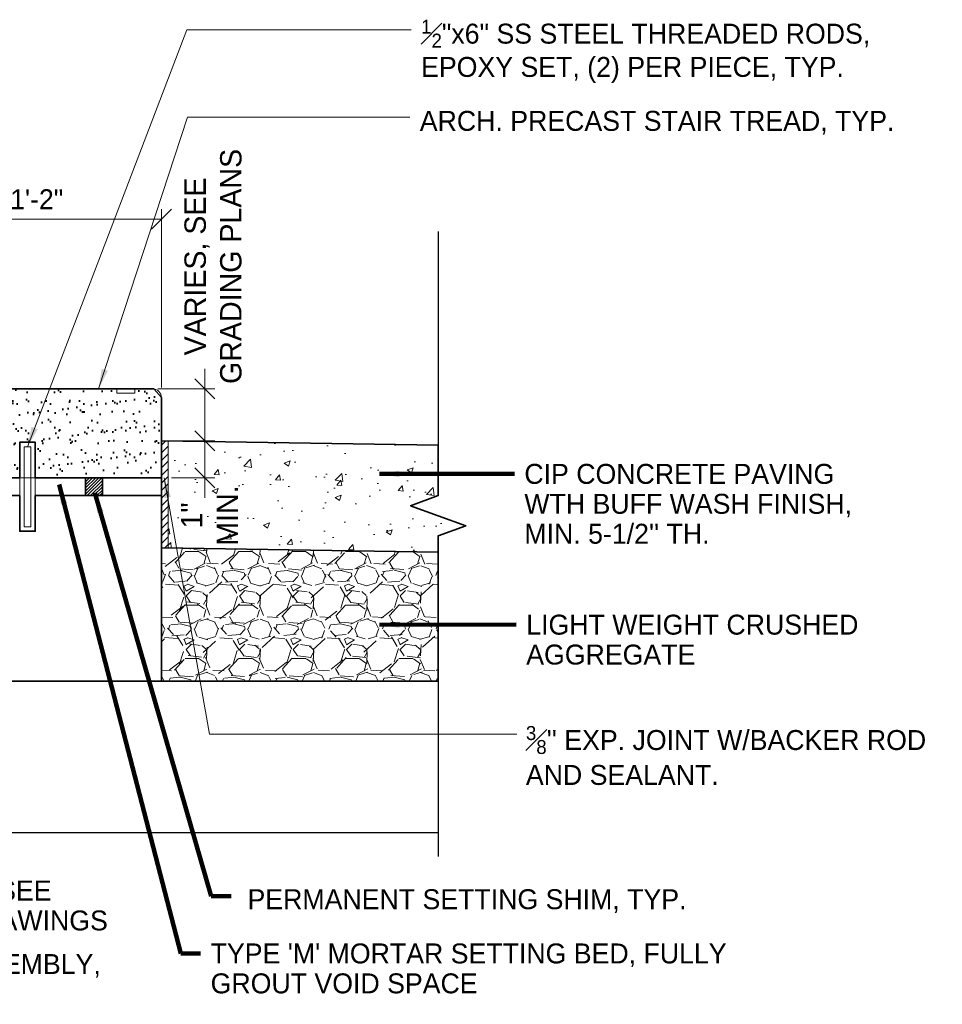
# Model space of a CAD drawing. Extents: x 1828566 to 1828596, y 711482 to 711702.
# Tile 7 of 20: x 1828570 to 1828574.32, y 711680.92 to 711685.53. Entities that reach past the tile are written whole.
import ezdxf

# ---------------------------------------------------------------- set-up
doc = ezdxf.new("R2010")
doc.units = 0
doc.header["$LTSCALE"] = 0.6666666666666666
doc.header["$MEASUREMENT"] = 0
doc.linetypes.add('DGN Style 2', pattern=[9.33575809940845, 5.601454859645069, -3.73430323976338])
doc.layers.get('0').update_dxf_attribs({"lineweight": 9})
doc.layers.get('Defpoints').update_dxf_attribs({"lineweight": 9})
for name, color, linetype, lineweight in [('BR_P_Slab_Object', 3, 'Continuous', 30), ('PV_P_Walk', 241, 'Continuous', 13), ('SC_Scratch2', 191, 'Continuous', 40), ('SC_Scratch3', 7, 'Continuous', 35), ('SC_Scratch6', 15, 'Continuous', 18), ('SH_Text', 7, 'Continuous', 25), ('VG_P_Cells', 3, 'Continuous', 18), ('VG_P_Landscape_Limits', 3, 'Continuous', 13), ('VG_P_Text', 7, 'Continuous', 25)]:
    doc.layers.add(name, color=color, linetype=linetype, lineweight=lineweight)
doc.styles.add('Slanted-Normal LS 0.50', font='font31.shx', dxfattribs={"height": 0.14})
doc.styles.add('Slanted-Normal LS 0.50_0', font='font31.shx')
doc.dimstyles.new('Fract  Slanted', dxfattribs={"dimscale": 0.6666666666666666, "dimtxt": 0.14, "dimasz": 0.14, "dimexe": 0.07, "dimexo": 0.07, "dimgap": 0.07, "dimtad": 1, "dimdec": 3, "dimlfac": 12, "dimzin": 3, "dimdsep": 46, "dimlunit": 4, "dimtxsty": 'Slanted-Normal LS 0.50_0', "dimblk": 'OBLIQUE', "dimcen": 0.09, "dimclrd": 97, "dimclre": 97, "dimclrt": 256, "dimaunit": 1, "dimadec": 4, "dimazin": 3, "dimtfac": 1, "dimtdec": 3, "dimtofl": 0, "dimtmove": 2, "dimatfit": 1, "dimfxl": 1, "dimfrac": 1, "dimtzin": 3, "dimlwd": 0, "dimlwe": 0, "dimarcsym": 0})

# ---------------------------------------------------------------- blocks, each defined once
blk = doc.blocks.new('_Oblique')
at = {"color": 0, "linetype": 'ByBlock', "lineweight": -2}
blk.add_line((-0.5, -0.5), (0.5, 0.5), dxfattribs=at)
blk = doc.blocks.new('*D39')
at = {"layer": 'Defpoints', "color": 0, "linetype": 'Continuous', "transparency": 16777216}
for p in [(1828569.897151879, 711683.7997906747), (1828570.322359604, 711683.7997906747), (1828570.270647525, 711683.383127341)]:
    blk.add_point(p, dxfattribs=at)
at = {"layer": 'VG_P_Text', "color": 97, "lineweight": 0, "transparency": 16777216}
for p, q in [((1828570.275692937, 711683.7997906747), (1828569.850485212, 711683.7997906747)), ((1828569.897151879, 711683.383127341), (1828569.897151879, 711683.7997906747)), ((1828570.223980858, 711683.383127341), (1828569.850485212, 711683.383127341))]:
    blk.add_line(p, q, dxfattribs=at)
at = {"layer": 'VG_P_Text', "color": 97, "linetype": 'Continuous', "lineweight": 0, "transparency": 16777216, "xscale": 0.09333333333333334, "yscale": 0.09333333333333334, "zscale": 0.09333333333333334, "rotation": 270}
blk.add_blockref('_Oblique', (1828569.897151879, 711683.383127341), dxfattribs=at)
at = {"layer": 'VG_P_Text', "linetype": 'Continuous', "transparency": 16777216, "insert": (1828569.792281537, 711683.642285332), "char_height": 0.14, "attachment_point": 5, "rotation": 90, "style": 'Slanted-Normal LS 0.50', "bg_fill": 3, "box_fill_scale": 1.25, "bg_fill_color": 256, "bg_fill_true_color": 13158600, "bg_fill_transparency": 0}
blk.add_mtext('{\\H0.66667x;5"}', dxfattribs=at)
at = {"layer": 'VG_P_Text', "color": 97, "linetype": 'Continuous', "lineweight": 0, "transparency": 16777216, "xscale": 0.09333333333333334, "yscale": 0.09333333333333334, "zscale": 0.09333333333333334, "rotation": 90}
blk.add_blockref('_Oblique', (1828569.897151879, 711683.7997906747), dxfattribs=at)
blk = doc.blocks.new('*D44')
at = {"layer": 'Defpoints', "color": 0, "linetype": 'Continuous', "transparency": 16777216}
for p in [(1828570.602851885, 711683.7997906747), (1828570.869092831, 711683.7997906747), (1828570.666594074, 711683.5559307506)]:
    blk.add_point(p, dxfattribs=at)
at = {"layer": 'VG_P_Text', "color": 97, "lineweight": 0, "transparency": 16777216}
for p, q in [((1828570.869092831, 711683.7997906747), (1828570.869092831, 711683.8931240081)), ((1828570.649518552, 711683.7997906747), (1828570.915759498, 711683.7997906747)), ((1828570.869092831, 711683.5559307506), (1828570.869092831, 711683.7997906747)), ((1828570.713260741, 711683.5559307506), (1828570.915759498, 711683.5559307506)), ((1828570.869092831, 711683.5559307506), (1828570.869092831, 711683.4625974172))]:
    blk.add_line(p, q, dxfattribs=at)
at = {"layer": 'VG_P_Text', "color": 97, "linetype": 'Continuous', "lineweight": 0, "transparency": 16777216, "xscale": 0.09333333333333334, "yscale": 0.09333333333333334, "zscale": 0.09333333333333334}
for p, rotation in [((1828570.869092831, 711683.7997906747), 270), ((1828570.869092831, 711683.5559307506), 90)]:
    blk.add_blockref('_Oblique', p, dxfattribs=dict(at, rotation=rotation))
at = {"layer": 'VG_P_Text', "linetype": 'Continuous', "transparency": 16777216, "insert": (1828570.908136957, 711684.3719880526), "char_height": 0.14, "attachment_point": 5, "rotation": 90, "style": 'Slanted-Normal LS 0.50'}
blk.add_mtext('{\\H0.71429x;VARIES, SEE \\PGRADING PLANS}', dxfattribs=at)
blk = doc.blocks.new('*D32')
at = {"layer": 'Defpoints', "color": 0, "linetype": 'Continuous', "transparency": 16777216}
for p in [(1828570.666594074, 711683.5559307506), (1828570.666594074, 711683.3831273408), (1828570.869092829, 711683.3831273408)]:
    blk.add_point(p, dxfattribs=at)
at = {"layer": 'VG_P_Text', "color": 97, "lineweight": 0, "transparency": 16777216}
for p, q in [((1828570.869092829, 711683.5559307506), (1828570.869092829, 711683.649264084)), ((1828570.713260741, 711683.5559307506), (1828570.915759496, 711683.5559307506)), ((1828570.869092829, 711683.5559307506), (1828570.869092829, 711683.3831273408)), ((1828570.713260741, 711683.3831273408), (1828570.915759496, 711683.3831273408)), ((1828570.869092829, 711683.3831273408), (1828570.869092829, 711683.2897940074))]:
    blk.add_line(p, q, dxfattribs=at)
at = {"layer": 'VG_P_Text', "color": 97, "linetype": 'Continuous', "lineweight": 0, "transparency": 16777216, "xscale": 0.09333333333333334, "yscale": 0.09333333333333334, "zscale": 0.09333333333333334}
for p, rotation in [((1828570.869092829, 711683.5559307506), 270), ((1828570.869092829, 711683.3831273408), 90)]:
    blk.add_blockref('_Oblique', p, dxfattribs=dict(at, rotation=rotation))
at = {"layer": 'VG_P_Text', "linetype": 'Continuous', "transparency": 16777216, "insert": (1828570.891230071, 711683.2067396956), "char_height": 0.14, "attachment_point": 5, "rotation": 90, "style": 'Slanted-Normal LS 0.50'}
blk.add_mtext('{\\H0.71429x;1"\\PMIN.}', dxfattribs=at)
blk = doc.blocks.new('*D41')
at = {"layer": 'Defpoints', "color": 0, "linetype": 'Continuous', "transparency": 16777216}
for p in [(1828570.666594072, 711684.5928261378), (1828569.499927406, 711684.0881978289), (1828570.666594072, 711683.7581406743)]:
    blk.add_point(p, dxfattribs=at)
at = {"layer": 'VG_P_Text', "color": 97, "lineweight": 0, "transparency": 16777216}
for p, q in [((1828569.499927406, 711684.1348644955), (1828569.499927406, 711684.6394928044)), ((1828570.666594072, 711683.804807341), (1828570.666594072, 711684.6394928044)), ((1828569.499927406, 711684.5928261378), (1828570.666594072, 711684.5928261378))]:
    blk.add_line(p, q, dxfattribs=at)
at = {"layer": 'VG_P_Text', "color": 97, "linetype": 'Continuous', "lineweight": 0, "transparency": 16777216, "xscale": 0.09333333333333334, "yscale": 0.09333333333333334, "zscale": 0.09333333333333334, "rotation": 180}
blk.add_blockref('_Oblique', (1828569.499927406, 711684.5928261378), dxfattribs=at)
at = {"layer": 'VG_P_Text', "color": 97, "linetype": 'Continuous', "lineweight": 0, "transparency": 16777216, "xscale": 0.09333333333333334, "yscale": 0.09333333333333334, "zscale": 0.09333333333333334}
blk.add_blockref('_Oblique', (1828570.666594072, 711684.5928261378), dxfattribs=at)
at = {"layer": 'VG_P_Text', "linetype": 'Continuous', "transparency": 16777216, "insert": (1828570.083260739, 711684.6861594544), "char_height": 0.14, "attachment_point": 5, "style": 'Slanted-Normal LS 0.50'}
blk.add_mtext('\\H0.0933333;1\'-2"', dxfattribs=at)

msp = doc.modelspace()

# ---------------------------------------------------------------- hatches: boundary and pattern name
at = {"layer": 'SC_Scratch2'}
h = msp.add_hatch(dxfattribs=at)
h.set_pattern_fill('AR-SAND', color=256, angle=2.355613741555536, style=0, pattern_type=2)
h.set_pattern_definition([(37.50000074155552, (1828570.500037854, 711683.7433542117), (-0.003149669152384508, 0.0963411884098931), [0, -0.076, 0, -0.085, 0, -0.08125]), (7.50000074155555, (1828570.500037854, 711683.7433542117), (0.088488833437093, 0.1411073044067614), [0, -0.04099999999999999, 0, -0.0685, 0, -0.02625]), (327.5000007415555, (1828570.438537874, 711683.7433544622), (0.1557070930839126, 0.0002829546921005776), [0, -0.025, 0, -0.09, 0, -0.1175]), (317.5000007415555, (1828570.438537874, 711683.7433544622), (0.1503063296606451, 0.04388378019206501), [0, -0.0125, 0, -0.059, 0, -0.0675])])
h.paths.add_polyline_path([(1828569.416594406, 711683.3831273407), (1828570.003787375, 711683.3831273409), (1828570.003787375, 711683.5287191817), (1828570.003787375, 711683.5495525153), (1828570.076620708, 711683.5495525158), (1828570.076620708, 711683.3831273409), (1828570.666594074, 711683.3831273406), (1828570.666594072, 711683.7581406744), (1828570.630389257, 711683.7997906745), (1828569.416594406, 711683.7997906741)])
at = {"layer": 'SC_Scratch3'}
h = msp.add_hatch(dxfattribs=at)
h.set_pattern_fill('ANSI31', color=256, angle=2.355613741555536, pattern_type=2)
h.set_pattern_definition([(44.80906374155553, (1828618.503936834, 711676.4419281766), (-0.007341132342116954, 0.007390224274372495), [])])
h.paths.add_polyline_path([(1828570.311531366, 711683.3831269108), (1828570.390617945, 711683.3828633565), (1828570.39034024, 711683.2995304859), (1828570.311253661, 711683.2997940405)])
at = {"layer": 'SC_Scratch6'}
h = msp.add_hatch(dxfattribs=at)
h.set_pattern_fill('ANSI31', color=256, scale=0.2, style=0)
h.set_pattern_definition([(45, (1828570.625335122, 711683.4235427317), (-0.01767766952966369, 0.01767766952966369), [])])
h.paths.add_polyline_path([(1828570.697794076, 711683.0553711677), (1828570.697794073, 711683.5554320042), (1828570.666594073, 711683.5559307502), (1828570.666594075, 711683.0558699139)])
h = msp.add_hatch(dxfattribs=at)
h.set_pattern_fill('AR-CONC', color=256, scale=0.04, style=0)
h.set_pattern_definition([(49.99999999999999, (1828570.625335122, 711683.4235427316), (0.2869040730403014, -0.02510085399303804), [0.03, -0.33]), (355, (1828570.625335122, 711683.4235427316), (-0.05550053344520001, 0.3008768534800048), [0.024, -0.264]), (100.45144446, (1828570.649243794, 711683.421450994), (0.2314035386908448, 0.2757759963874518), [0.02549607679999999, -0.2804568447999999]), (46.18420000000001, (1828570.625335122, 711683.5035427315), (0.4268965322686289, -0.06620771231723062), [0.045, -0.495]), (96.63563549, (1828570.660909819, 711683.4980254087), (0.3738647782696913, 0.3896474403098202), [0.0382441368, -0.4206855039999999]), (351.1841639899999, (1828570.625335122, 711683.5035427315), (0.3738647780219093, 0.3896474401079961), [0.036, -0.3960000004]), (21, (1828570.665335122, 711683.4835427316), (0.2387628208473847, -0.1610475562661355), [0.03, -0.33]), (326.0000000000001, (1828570.665335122, 711683.4835427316), (0.0973261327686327, 0.2900600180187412), [0.024, -0.264]), (71.45144474, (1828570.685232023, 711683.470122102), (0.3360889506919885, 0.1290124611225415), [0.025496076, -0.2804568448]), (37.50000000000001, (1828570.625335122, 711683.4235427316), (0.004863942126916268, 0.1331575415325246), [0, -0.2608, 0, -0.268, 0, -0.265]), (7.499999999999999, (1828570.625335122, 711683.4235427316), (0.1052278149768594, 0.1577646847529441), [0, -0.1528, 0, -0.2548, 0, -0.101]), (327.5, (1828570.536135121, 711683.4235427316), (0.2135289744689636, -0.009021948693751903), [0, -0.1, 0, -0.312, 0, -0.414]), (317.5, (1828570.496135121, 711683.4235427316), (0.2332744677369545, 0.04004199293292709), [0, -0.13, 0, -0.2072, 0, -0.294])])
h.paths.add_polyline_path([(1828571.831698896, 711683.2527838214), (1828571.960486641, 711683.299658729), (1828571.960486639, 711683.5357460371), (1828570.697794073, 711683.5559307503), (1828570.697794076, 711683.055869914), (1828571.960486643, 711683.0356852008), (1828571.960486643, 711683.112159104), (1828572.089274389, 711683.1590340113)])
h = msp.add_hatch(dxfattribs=at)
h.set_pattern_fill('GRAVEL', color=256, scale=0.25, style=0)
h.set_pattern_definition([(228.012787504, (1828570.805335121, 711683.6735427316), (-2.000000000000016, -2.250000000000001), [0.033634, -3.329772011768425]), (184.969740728, (1828570.782835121, 711683.6485427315), (2.999999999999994, 0.2500000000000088), [0.057717, -5.713981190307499]), (132.510447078, (1828570.725335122, 711683.6435427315), (2.500000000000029, -2.749999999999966), [0.040697, -4.029008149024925]), (267.273689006, (1828570.627835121, 711683.5810427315), (0.2500000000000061, 5.000000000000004), [0.05255949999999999, -5.203389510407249]), (292.833654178, (1828570.625335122, 711683.5285427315), (-1.249999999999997, 3.000000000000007), [0.05153874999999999, -5.102343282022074]), (357.273689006, (1828570.645335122, 711683.4810427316), (-5.000000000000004, 0.2500000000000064), [0.05255949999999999, -5.203389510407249]), (37.6942404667, (1828570.697835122, 711683.4785427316), (-3.25, -2.499999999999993), [0.06950724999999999, -6.881212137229]), (72.2553283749, (1828570.752835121, 711683.5210427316), (1.750000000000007, 5.500000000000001), [0.06562199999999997, -6.496580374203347]), (121.429565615, (1828570.772835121, 711683.5835427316), (-2.000000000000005, 3.249999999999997), [0.0527375, -5.22101827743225]), (175.236358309, (1828570.745335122, 711683.6285427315), (2.749999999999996, -0.2500000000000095), [0.060208, -2.950190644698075]), (222.397437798, (1828570.685335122, 711683.6335427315), (-2.999999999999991, -2.749999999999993), [0.077862, -7.708343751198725]), (138.814074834, (1828570.875335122, 711683.5785427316), (-1.750000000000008, 1.5), [0.02657524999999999, -2.630961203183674]), (171.46923439, (1828570.855335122, 711683.5960427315), (3.25, -0.4999999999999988), [0.05055925, -5.00537785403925]), (225, (1828570.805335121, 711683.6035427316), (-2.775557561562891e-17, -0.2499999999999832), [0.03535525, -0.318198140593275]), (203.198590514, (1828570.787835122, 711683.6335427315), (1.249999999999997, 0.4999999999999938), [0.0190395, -1.884903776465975]), (291.801409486, (1828570.770335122, 711683.6260427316), (-0.249999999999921, 0.7500000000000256), [0.02692575, -1.319365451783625]), (30.96375653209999, (1828570.780335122, 711683.6010427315), (0.7500000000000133, 0.4999999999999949), [0.04373225, -1.414005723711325]), (161.565051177, (1828570.817835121, 711683.6235427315), (0.5000000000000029, -0.2499999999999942), [0.03162274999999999, -0.7589466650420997]), (16.389540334, (1828570.625335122, 711683.6260427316), (2.499999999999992, 0.750000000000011), [0.0443, -4.38571128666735]), (70.3461759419, (1828570.667835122, 711683.6385427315), (-1.000000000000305, -2.750000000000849), [0.03716525, -3.67935193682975]), (293.198590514, (1828570.817835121, 711683.6735427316), (-0.4999999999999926, 1.249999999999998), [0.03807875, -1.865864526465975]), (343.610459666, (1828570.832835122, 711683.6385427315), (-2.499999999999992, 0.7500000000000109), [0.04429999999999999, -4.385711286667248]), (339.44395478, (1828570.625335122, 711683.4710427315), (-1.250000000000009, 0.5000000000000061), [0.04271999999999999, -2.093280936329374]), (294.775140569, (1828570.665335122, 711683.4560427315), (-1.250000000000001, 2.75), [0.0357945, -3.543660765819]), (66.8014094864, (1828570.820335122, 711683.4235427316), (0.4999999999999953, 1.249999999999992), [0.03807875, -1.865864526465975]), (17.3540246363, (1828570.835335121, 711683.4585427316), (-3.249999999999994, -0.9999999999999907), [0.04190775, -4.14885590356]), (69.44395478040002, (1828570.697835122, 711683.4235427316), (-0.5000000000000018, -1.249999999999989), [0.02135999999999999, -2.114640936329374]), (101.309932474, (1828570.805335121, 711683.4235427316), (-0.249999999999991, 1.000000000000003), [0.0127475, -1.2620073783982]), (165.963756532, (1828570.802835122, 711683.4360427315), (0.7499999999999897, -0.2500000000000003), [0.05153875, -0.9792376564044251]), (186.009005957, (1828570.752835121, 711683.4485427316), (2.500000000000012, 0.2499999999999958), [0.0477625, -4.728480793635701]), (303.690067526, (1828570.780335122, 711683.5785427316), (-0.2499999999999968, 0.4999999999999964), [0.03605549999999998, -0.8653323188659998]), (353.157226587, (1828570.800335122, 711683.5485427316), (4.250000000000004, -0.5000000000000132), [0.0629485, -6.231890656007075]), (60.9453959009, (1828570.862835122, 711683.5410427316), (-0.9999999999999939, -1.749999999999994), [0.025739, -2.54816853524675]), (90, (1828570.875335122, 711683.5635427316), (-0.25, 0.25), [0.015, -0.235]), (120.256437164, (1828570.747835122, 711683.4560427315), (1.000000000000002, -1.750000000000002), [0.034731, -3.43837999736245]), (48.01278750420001, (1828570.730335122, 711683.4860427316), (2, 2.249999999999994), [0.067268, -3.296138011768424]), (0, (1828570.775335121, 711683.5360427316), (0.25, 0.25), [0.065, -0.185]), (325.3048464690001, (1828570.840335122, 711683.5360427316), (2.500000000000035, -1.749999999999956), [0.03952849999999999, -3.913318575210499]), (254.054604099, (1828570.872835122, 711683.5135427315), (-0.2500000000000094, -1.000000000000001), [0.0364005, -1.783626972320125]), (207.645975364, (1828570.862835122, 711683.4785427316), (-4.749999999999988, -2.500000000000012), [0.05926625, -5.867368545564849]), (175.42607874, (1828570.810335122, 711683.4510427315), (-3.249999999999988, 0.2500000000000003), [0.06269975, -6.207268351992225])])
h.paths.add_polyline_path([(1828571.960486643, 711683.0356852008), (1828570.666594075, 711683.0558699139), (1828570.66659408, 711682.4312309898), (1828571.960486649, 711682.4312309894)])

# ---------------------------------------------------------------- linework, layer by layer
at = {"layer": 'BR_P_Slab_Object'}
for p, q in [((1828571.960486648, 711682.4312309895), (1828567.396671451, 711682.4312309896)), ((1828571.960486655, 711681.7228976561), (1828567.396671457, 711681.7228976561))]:
    msp.add_line(p, q, dxfattribs=at)
at = {"layer": 'PV_P_Walk'}
for p, q in [((1828570.666594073, 711683.5559307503), (1828571.960486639, 711683.5357460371)), ((1828570.666594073, 711683.5559307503), (1828570.666594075, 711683.055869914)), ((1828570.697794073, 711683.5559307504), (1828570.697794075, 711683.0558699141)), ((1828570.665569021, 711683.0558859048), (1828571.960486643, 711683.0356852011))]:
    msp.add_line(p, q, dxfattribs=at)
at = {"layer": 'SC_Scratch3', "flags": 128}
for points in [[(1828569.416594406, 711683.3831273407), (1828570.003787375, 711683.3831273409), (1828570.003787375, 711683.5287191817), (1828570.003787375, 711683.5495525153), (1828570.076620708, 711683.5495525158), (1828570.076620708, 711683.3831273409), (1828570.666594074, 711683.3831273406), (1828570.666594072, 711683.7581406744), (1828570.630389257, 711683.7997906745), (1828569.416594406, 711683.7997906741), (1828569.416594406, 711683.3831273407)], [(1828568.333260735, 711682.4312309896), (1828568.333260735, 711683.7164573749), (1828568.837120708, 711683.716458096), (1828568.837120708, 711683.5497915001), (1828568.909954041, 711683.5497915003), (1828568.909954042, 711683.7164573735), (1828569.333261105, 711683.7164573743), (1828569.333261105, 711683.2997940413), (1828570.003787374, 711683.2997940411), (1828570.003787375, 711683.1331281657), (1828570.076620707, 711683.1331281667), (1828570.076620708, 711683.2997940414), (1828570.666594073, 711683.2997940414), (1828570.66659408, 711682.4312309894), (1828568.333260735, 711682.4312309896)], [(1828571.960486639, 711683.5357460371), (1828570.666594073, 711683.5559307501), (1828570.666594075, 711683.055869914), (1828571.960486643, 711683.0356852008), (1828571.960486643, 711683.1121591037), (1828572.089274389, 711683.1590340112), (1828571.831698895, 711683.2527838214), (1828571.960486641, 711683.299658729), (1828571.960486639, 711683.5357460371)], [(1828570.390617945, 711683.3828633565), (1828570.311531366, 711683.3831269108), (1828570.311253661, 711683.2997940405), (1828570.39034024, 711683.2995304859), (1828570.390617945, 711683.3828633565)], [(1828570.666594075, 711683.055869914), (1828570.666594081, 711682.4312309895), (1828571.960486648, 711682.4312309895), (1828571.960486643, 711683.0356852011), (1828570.666594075, 711683.055869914)]]:
    msp.add_lwpolyline(points, close=True, dxfattribs=at)
at = {"layer": 'SH_Text', "linetype": 'Continuous', "flags": 128}
msp.add_lwpolyline([(1828571.960486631, 711684.535482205), (1828571.960486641, 711683.299658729), (1828571.831698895, 711683.2527838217), (1828572.089274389, 711683.1590340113), (1828571.960486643, 711683.112159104), (1828571.960486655, 711681.6110442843)], dxfattribs=at)
at = {"layer": 'VG_P_Cells'}
for p, q in [((1828570.458417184, 711683.8003625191), (1828570.458347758, 711683.7795293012)), ((1828570.541680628, 711683.7792515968), (1828570.458347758, 711683.7795293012)), ((1828570.541750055, 711683.8000848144), (1828570.541680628, 711683.7792515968)), ((1828570.666594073, 711683.3831273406), (1828570.666594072, 711683.7581406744)), ((1828570.076620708, 711683.2997940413), (1828570.666594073, 711683.2997940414)), ((1828570.666594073, 711683.2997940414), (1828570.66659408, 711682.4312309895))]:
    msp.add_line(p, q, dxfattribs=at)
msp.add_arc((1828570.624944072, 711683.7581406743), 0.04165000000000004, 2.584666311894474e-08, 90.00000013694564, dxfattribs=at)
at = {"layer": 'VG_P_Landscape_Limits', "flags": 128}
msp.add_lwpolyline([(1828570.003787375, 711683.5495525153), (1828570.076620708, 711683.5495525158), (1828570.076620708, 711683.133128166), (1828570.003787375, 711683.1331281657), (1828570.003787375, 711683.5495525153)], close=True, dxfattribs=at)
at = {"layer": 'VG_P_Landscape_Limits', "linetype": 'DGN Style 2', "flags": 128}
msp.add_lwpolyline([(1828570.024620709, 711683.528719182), (1828570.055787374, 711683.5287191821), (1828570.055787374, 711683.1539614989), (1828570.024620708, 711683.153961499), (1828570.024620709, 711683.528719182)], close=True, dxfattribs=at)

# ---------------------------------------------------------------- texts
at = {"layer": 'VG_P_Text', "attachment_point": 1, "style": 'Slanted-Normal LS 0.50'}
for s, insert, char_height, width, rotation, line_spacing_factor in [('\\A1;\\pxsm1;{\\H0.7x;\\S1#2;}"x6" SS STEEL THREADED RODS, EPOXY SET, (2) PER PIECE, TYP.', (1828571.880489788, 711685.5261746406), 0.09333333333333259, 2.544500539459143, 4.850729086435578e-07, 0.9000000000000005), ("CIP CONCRETE PAVING WTH BUFF WASH FINISH, MIN. 5-1/2'' TH.", (1828572.363234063, 711683.4481494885), 0.09333333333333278, 1.743335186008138, 4.850729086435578e-07, 0.9000000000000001), ('LIGHT WEIGHT CRUSHED AGGREGATE', (1828572.372052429, 711682.7428726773), 0.09333333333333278, 1.552153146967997, 4.850729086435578e-07, 0.8999999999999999), ('CIP STAIR BASE, SEE STRUCTURAL DRAWINGS', (1828568.855778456, 711681.4990647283), 0.09333333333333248, 2.050767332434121, 4.749167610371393e-07, 0.8999999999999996), ("TYPE 'M' MORTAR SETTING BED, FULLY GROUT VOID SPACE", (1828570.896478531, 711681.2047405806), 0.09333333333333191, 2.471182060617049, 4.850729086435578e-07, 0.9000000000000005), ('WATERPROOFING ASSEMBLY, SEE DETAIL X SHEET', (1828568.524325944, 711681.1551327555), 0.09333333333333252, 2.050767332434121, 4.749167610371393e-07, 0.8999999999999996)]:
    msp.add_mtext(s, dxfattribs=dict(at, insert=insert, char_height=char_height, width=width, rotation=rotation, line_spacing_factor=line_spacing_factor))
at = {"layer": 'VG_P_Text', "style": 'Slanted-Normal LS 0.50'}
for s, insert, char_height, attachment_point, rotation, line_spacing_factor in [('ARCH. PRECAST STAIR TREAD, TYP.', (1828571.874321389, 711685.0442058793), 0.09333333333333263, 4, 4.850729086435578e-07, 1.05), ("\\A1;{\\H0.7x;\\S3#8;}'' EXP. JOINT W/BACKER ROD\\PAND SEALANT.", (1828572.370454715, 711682.2218001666), 0.09333333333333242, 1, 4.839370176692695e-07, 1.049999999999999), ('PERMANENT SETTING SHIM, TYP.', (1828571.068839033, 711681.4031057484), 0.09333333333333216, 4, 4.850729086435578e-07, 1.05)]:
    msp.add_mtext(s, dxfattribs=dict(at, insert=insert, char_height=char_height, attachment_point=attachment_point, rotation=rotation, line_spacing_factor=line_spacing_factor))

# ---------------------------------------------------------------- dimensions: what is measured, and where the dimension line sits
at = {"layer": 'VG_P_Text', "color": 97, "linetype": 'Continuous'}
for base, p2, angle, text, picture, middle in [((1828570.869092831, 711683.7997906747), (1828570.602851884, 711683.7997906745), 90.00000015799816, '{\\H0.71429x;VARIES, SEE \\PGRADING PLANS}', '*D44', (1828570.908136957, 711684.3719880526)), ((1828570.869092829, 711683.3831273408), (1828570.666594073, 711683.3831273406), 270.0000002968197, '{\\H0.71429x;1"\\PMIN.}', '*D32', (1828570.891230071, 711683.2067396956))]:
    dim = msp.add_linear_dim(base=base, p1=(1828570.666594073, 711683.5559307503), p2=p2, angle=angle, text=text, dimstyle='Fract  Slanted', override={"dimtxsty": 'Slanted-Normal LS 0.50', "dimtofl": 1}, dxfattribs=at)
    dim.commit()
    dim.dimension.update_dxf_attribs({"geometry": picture, "text_midpoint": middle, "dimtype": 160})

# ---------------------------------------------------------------- leaders
at = {"layer": 'VG_P_Text'}
for points in [[(1828570.372714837, 711683.7997906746), (1828570.788893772, 711685.0703477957), (1828571.827654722, 711685.0703477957)], [(1828570.679457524, 711683.3831273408), (1828570.891131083, 711682.1837658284), (1828572.328550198, 711682.1837658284)]]:
    msp.add_leader(points, dimstyle='Fract  Slanted', override={"dimgap": 0.07, "dimtad": 0}, dxfattribs=at)
at = {"layer": 'VG_P_Text', "color": 97, "linetype": 'Continuous', "annotation_type": 0, "has_hookline": 1, "hookline_direction": 0, "horizontal_direction": (1, 8.466119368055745e-09, 0)}
for points in [[(1828571.685853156, 711683.4011350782), (1828572.316567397, 711683.4014828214)], [(1828570.355113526, 711683.3122311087), (1828570.899117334, 711681.4266579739), (1828570.992450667, 711681.4266579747)], [(1828571.685853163, 711682.6958582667), (1828572.325385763, 711682.6962060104)]]:
    msp.add_leader(points, dimstyle='Fract  Slanted', override={"dimtad": 0, "dimclrd": 0, "dimlwd": 65534}, dxfattribs=at)

# ---------------------------------------------------------------- next in the draw order: dimensions: what is measured, and where the dimension line sits
at = {"layer": 'VG_P_Text', "color": 97, "linetype": 'Continuous'}
dim = msp.add_linear_dim(base=(1828569.897151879, 711683.7997906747), p1=(1828570.270647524, 711683.3831273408), p2=(1828570.322359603, 711683.7997906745), angle=90.00000047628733, text='{\\H0.66667x;5"}', dimstyle='Fract  Slanted', override={"dimtxsty": 'Slanted-Normal LS 0.50', "dimtofl": 1, "dimtfill": 1}, dxfattribs=at)
dim.commit()
dim.dimension.update_dxf_attribs({"geometry": '*D39', "text_midpoint": (1828569.792281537, 711683.642285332), "dimtype": 160})

# ---------------------------------------------------------------- next in the draw order: linework, layer by layer
at = {"layer": 'VG_P_Cells'}
for p, q in [((1828569.499927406, 711683.7997906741), (1828570.624944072, 711683.7997906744)), ((1828570.666594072, 711683.3831273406), (1828570.076620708, 711683.3831273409))]:
    msp.add_line(p, q, dxfattribs=at)

# ---------------------------------------------------------------- next in the draw order: dimensions: what is measured, and where the dimension line sits
at = {"layer": 'VG_P_Text', "color": 97, "linetype": 'Continuous'}
dim = msp.add_linear_dim(base=(1828570.666594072, 711684.5928261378), p1=(1828569.499927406, 711684.0881978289), p2=(1828570.666594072, 711683.7581406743), angle=359.9999974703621, text='\\H0.0933333;<>', dimstyle='Fract  Slanted', override={"dimtxsty": 'Slanted-Normal LS 0.50'}, dxfattribs=at)
dim.commit()
dim.dimension.update_dxf_attribs({"geometry": '*D41', "text_midpoint": (1828570.083260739, 711684.6861594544)})

# ---------------------------------------------------------------- next in the draw order: leaders
at = {"layer": 'VG_P_Text'}
msp.add_leader([(1828570.040204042, 711683.5287191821), (1828570.784483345, 711685.4795079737), (1828571.833823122, 711685.4795079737)], dimstyle='Fract  Slanted', override={"dimgap": 0.07, "dimtad": 0}, dxfattribs=at)
at = {"layer": 'VG_P_Text', "color": 97, "linetype": 'Continuous', "annotation_type": 0, "has_hookline": 1, "hookline_direction": 0, "horizontal_direction": (1, 8.466119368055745e-09, 0)}
msp.add_leader([(1828570.187849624, 711683.3511792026), (1828570.756478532, 711681.1580739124), (1828570.849811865, 711681.1580739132)], dimstyle='Fract  Slanted', override={"dimtad": 0, "dimclrd": 0, "dimlwd": 65534}, dxfattribs=at)

doc.saveas('drawing.dxf')
